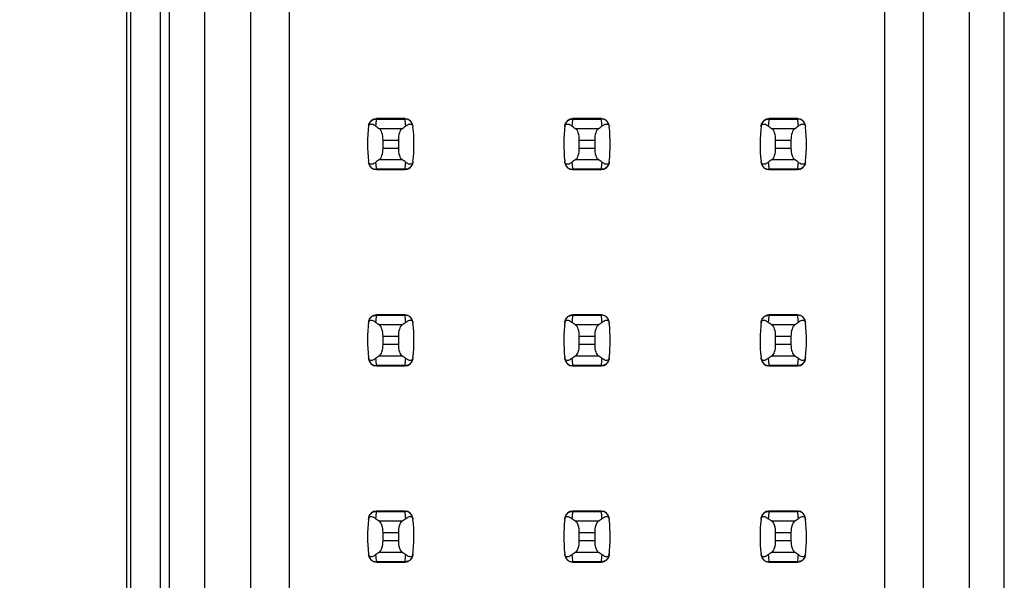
# Model space of a CAD drawing. Header units: inches. Extents: x 0 to 34, y 0 to 22.
# Tile 19 of 43: x 6.392 to 7.395, y 13.445 to 14.017. Entities that reach past the tile are written whole.
import ezdxf

# ---------------------------------------------------------------- set-up
doc = ezdxf.new("R2010")
doc.units = ezdxf.units.IN
doc.header["$LTSCALE"] = 1.87
doc.header["$MEASUREMENT"] = 0
doc.layers.get('0').update_dxf_attribs({"linetype": 'CONTINUOUS'})
doc.layers.add('DIMENSIONS', color=7, linetype='CONTINUOUS')
doc.styles.get("Standard").update_dxf_attribs({"font": 'txt', "width": 0.8})
doc.dimstyles.new('DIMSTYLE_2', dxfattribs={"dimtxt": 0.125, "dimasz": 0.18, "dimexe": 0.125, "dimexo": 0.0625, "dimgap": 0.03125, "dimtad": 0, "dimtih": 1, "dimtoh": 1, "dimlfac": 0.5, "dimzin": 4, "dimdsep": 46, "dimtxsty": 'STANDARD', "dimblk": '_FILLED', "dimblk1": '_FILLED', "dimblk2": '_FILLED', "dimcen": 0.09, "dimadec": 0, "dimazin": 0, "dimtp": 0.001, "dimtm": 0.001, "dimtfac": 1, "dimtofl": 0, "dimtmove": 0, "dimatfit": 3, "dimldrblk": '_FILLED', "dimfxl": 1, "dimtolj": 1, "dimtzin": 4, "dimarcsym": 0})

# ---------------------------------------------------------------- blocks, each defined once
blk = doc.blocks.new('*D11')
at = {"layer": 'DIMENSIONS', "color": 2, "linetype": 'CONTINUOUS'}
blk.add_line((6.4427, 14.4658), (5.6637, 14.4658), dxfattribs=at)
at = {"layer": 'DIMENSIONS', "color": 2, "linetype": 'CONTINUOUS', "insert": (5.6012, 14.5283), "char_height": 0.125, "width": 1.225, "attachment_point": 3, "line_spacing_factor": 0.9}
blk.add_mtext('4.15{\\Ftxt.shx;\\W1.000000;\\H0.125000; }[105.4]', dxfattribs=at)
blk = doc.blocks.new('_FILLED')
at = {"color": 0, "linetype": 'BYBLOCK'}
blk.add_solid([(0, 0), (-1, 0.1736), (-1, -0.1736)], dxfattribs=at)

msp = doc.modelspace()

# ---------------------------------------------------------------- linework, layer by layer
at = {"color": 7, "linetype": 'CONTINUOUS'}
for p, q in [((6.5012, 14.4958), (6.5012, 13.1998)), ((6.5052, 14.4658), (6.5052, 13.1698)), ((6.5352, 14.4658), (6.5352, 7.5118)), ((6.545, 7.5449), (6.545, 14.4347)), ((7.3954, 7.5449), (7.3954, 14.4347)), ((6.5805, 14.3914), (6.5805, 13.0709)), ((6.6277, 13.0709), (6.6277, 14.3441)), ((7.36, 13.0709), (7.36, 14.3126)), ((6.6671, 13.0709), (6.6671, 14.3047)), ((7.3128, 14.2654), (7.3128, 13.0709)), ((7.2734, 14.226), (7.2734, 13.0709)), ((6.7849, 13.9158), (6.7556, 13.9158)), ((6.7556, 13.9158), (6.7556, 13.9154)), ((6.7556, 13.9154), (6.7849, 13.9154)), ((6.7849, 13.9154), (6.7849, 13.9158)), ((6.9849, 13.9158), (6.9556, 13.9158)), ((6.9556, 13.9158), (6.9556, 13.9154)), ((6.9556, 13.9154), (6.9849, 13.9154)), ((6.9849, 13.9154), (6.9849, 13.9158)), ((7.1849, 13.9158), (7.1556, 13.9158)), ((7.1556, 13.9158), (7.1556, 13.9154)), ((7.1556, 13.9154), (7.1849, 13.9154)), ((7.1849, 13.9154), (7.1849, 13.9158)), ((6.7816, 13.9055), (6.7589, 13.9055)), ((6.9816, 13.9055), (6.9589, 13.9055)), ((7.1816, 13.9055), (7.1589, 13.9055)), ((6.7624, 13.8855), (6.7624, 13.894)), ((6.7624, 13.894), (6.7781, 13.894)), ((6.7781, 13.8855), (6.7624, 13.8855)), ((6.7781, 13.894), (6.7781, 13.8855)), ((6.9624, 13.8855), (6.9624, 13.894)), ((6.9624, 13.894), (6.9781, 13.894)), ((6.9781, 13.8855), (6.9624, 13.8855)), ((6.9781, 13.894), (6.9781, 13.8855)), ((7.1624, 13.8855), (7.1624, 13.894)), ((7.1624, 13.894), (7.1781, 13.894)), ((7.1781, 13.8855), (7.1624, 13.8855)), ((7.1781, 13.894), (7.1781, 13.8855)), ((6.7589, 13.8741), (6.7816, 13.8741)), ((6.9589, 13.8741), (6.9816, 13.8741)), ((7.1589, 13.8741), (7.1816, 13.8741)), ((6.7849, 13.8642), (6.7556, 13.8642)), ((6.7556, 13.8642), (6.7556, 13.8638)), ((6.7556, 13.8638), (6.7849, 13.8638)), ((6.7849, 13.8638), (6.7849, 13.8642)), ((6.9849, 13.8642), (6.9556, 13.8642)), ((6.9556, 13.8642), (6.9556, 13.8638)), ((6.9556, 13.8638), (6.9849, 13.8638)), ((6.9849, 13.8638), (6.9849, 13.8642)), ((7.1849, 13.8642), (7.1556, 13.8642)), ((7.1556, 13.8642), (7.1556, 13.8638)), ((7.1556, 13.8638), (7.1849, 13.8638)), ((7.1849, 13.8638), (7.1849, 13.8642)), ((6.7849, 13.7158), (6.7556, 13.7158)), ((6.7556, 13.7158), (6.7556, 13.7154)), ((6.7556, 13.7154), (6.7849, 13.7154)), ((6.7849, 13.7154), (6.7849, 13.7158)), ((6.9849, 13.7158), (6.9556, 13.7158)), ((6.9556, 13.7158), (6.9556, 13.7154)), ((6.9556, 13.7154), (6.9849, 13.7154)), ((6.9849, 13.7154), (6.9849, 13.7158)), ((7.1849, 13.7158), (7.1556, 13.7158)), ((7.1556, 13.7158), (7.1556, 13.7154)), ((7.1556, 13.7154), (7.1849, 13.7154)), ((7.1849, 13.7154), (7.1849, 13.7158)), ((6.7816, 13.7055), (6.7589, 13.7055)), ((6.9816, 13.7055), (6.9589, 13.7055)), ((7.1816, 13.7055), (7.1589, 13.7055)), ((6.7624, 13.6855), (6.7624, 13.694)), ((6.7624, 13.694), (6.7781, 13.694)), ((6.7781, 13.694), (6.7781, 13.6855)), ((6.9624, 13.6855), (6.9624, 13.694)), ((6.9624, 13.694), (6.9781, 13.694)), ((6.9781, 13.694), (6.9781, 13.6855)), ((7.1624, 13.6855), (7.1624, 13.694)), ((7.1624, 13.694), (7.1781, 13.694)), ((7.1781, 13.694), (7.1781, 13.6855)), ((6.7781, 13.6855), (6.7624, 13.6855)), ((6.9781, 13.6855), (6.9624, 13.6855)), ((7.1781, 13.6855), (7.1624, 13.6855)), ((6.7589, 13.6741), (6.7816, 13.6741)), ((6.9589, 13.6741), (6.9816, 13.6741)), ((7.1589, 13.6741), (7.1816, 13.6741)), ((6.7849, 13.6642), (6.7556, 13.6642)), ((6.7556, 13.6642), (6.7556, 13.6638)), ((6.7849, 13.6638), (6.7849, 13.6642)), ((6.9849, 13.6642), (6.9556, 13.6642)), ((6.9556, 13.6642), (6.9556, 13.6638)), ((6.9849, 13.6638), (6.9849, 13.6642)), ((7.1849, 13.6642), (7.1556, 13.6642)), ((7.1556, 13.6642), (7.1556, 13.6638)), ((7.1849, 13.6638), (7.1849, 13.6642)), ((6.7556, 13.6638), (6.7849, 13.6638)), ((6.9556, 13.6638), (6.9849, 13.6638)), ((7.1556, 13.6638), (7.1849, 13.6638)), ((6.7849, 13.5158), (6.7556, 13.5158)), ((6.7556, 13.5158), (6.7556, 13.5154)), ((6.7556, 13.5154), (6.7849, 13.5154)), ((6.7849, 13.5154), (6.7849, 13.5158)), ((6.9849, 13.5158), (6.9556, 13.5158)), ((6.9556, 13.5158), (6.9556, 13.5154)), ((6.9556, 13.5154), (6.9849, 13.5154)), ((6.9849, 13.5154), (6.9849, 13.5158)), ((7.1849, 13.5158), (7.1556, 13.5158)), ((7.1556, 13.5158), (7.1556, 13.5154)), ((7.1556, 13.5154), (7.1849, 13.5154)), ((7.1849, 13.5154), (7.1849, 13.5158)), ((6.7816, 13.5055), (6.7589, 13.5055)), ((6.9816, 13.5055), (6.9589, 13.5055)), ((7.1816, 13.5055), (7.1589, 13.5055)), ((6.7624, 13.4855), (6.7624, 13.494)), ((6.7624, 13.494), (6.7781, 13.494)), ((6.7781, 13.494), (6.7781, 13.4855)), ((6.9624, 13.4855), (6.9624, 13.494)), ((6.9624, 13.494), (6.9781, 13.494)), ((6.9781, 13.494), (6.9781, 13.4855)), ((7.1624, 13.4855), (7.1624, 13.494)), ((7.1624, 13.494), (7.1781, 13.494)), ((7.1781, 13.494), (7.1781, 13.4855)), ((6.7781, 13.4855), (6.7624, 13.4855)), ((6.9781, 13.4855), (6.9624, 13.4855)), ((7.1781, 13.4855), (7.1624, 13.4855)), ((6.7589, 13.4741), (6.7816, 13.4741)), ((6.9589, 13.4741), (6.9816, 13.4741)), ((7.1589, 13.4741), (7.1816, 13.4741)), ((6.7849, 13.4642), (6.7556, 13.4642)), ((6.7556, 13.4642), (6.7556, 13.4638)), ((6.7556, 13.4638), (6.7849, 13.4638)), ((6.7849, 13.4638), (6.7849, 13.4642)), ((6.9849, 13.4642), (6.9556, 13.4642)), ((6.9556, 13.4642), (6.9556, 13.4638)), ((6.9556, 13.4638), (6.9849, 13.4638)), ((6.9849, 13.4638), (6.9849, 13.4642)), ((7.1849, 13.4642), (7.1556, 13.4642)), ((7.1556, 13.4642), (7.1556, 13.4638)), ((7.1556, 13.4638), (7.1849, 13.4638)), ((7.1849, 13.4638), (7.1849, 13.4642))]:
    msp.add_line(p, q, dxfattribs=at)
for centre, radius, start, end in [((6.7556, 13.9079), 0.00787, 90, 173.0471), ((6.9041, 13.8974), 0.1496, 173.0991, 175.7944), ((6.7849, 13.9079), 0.00787, 6.9529, 90), ((6.6364, 13.8974), 0.1496, 4.2056, 6.9009), ((6.9556, 13.9079), 0.00787, 90, 173.0471), ((7.1041, 13.8974), 0.1496, 173.0991, 175.7944), ((6.9849, 13.9079), 0.00787, 6.9529, 90), ((6.8364, 13.8974), 0.1496, 4.2056, 6.9009), ((7.1556, 13.9079), 0.00787, 90, 173.0471), ((7.3041, 13.8974), 0.1496, 173.0991, 175.7944), ((7.1849, 13.9079), 0.00787, 6.9529, 90), ((7.0364, 13.8974), 0.1496, 4.2056, 6.9009), ((6.9041, 13.8898), 0.1575, 173.0989, 186.3712), ((6.6364, 13.8898), 0.1575, 353.6288, 6.3712), ((7.1041, 13.8898), 0.1575, 173.0989, 186.3712), ((6.8364, 13.8898), 0.1575, 353.6288, 6.3712), ((7.3041, 13.8898), 0.1575, 173.0989, 186.3712), ((7.0364, 13.8898), 0.1575, 353.6288, 6.3712), ((6.7556, 13.8717), 0.00787, 186.9529, 270), ((6.9041, 13.8822), 0.1496, 184.2056, 186.9009), ((6.6364, 13.8822), 0.1496, 353.0991, 355.7944), ((6.7849, 13.8717), 0.00787, 270, 353.0471), ((6.9556, 13.8717), 0.00787, 186.9529, 270), ((7.1041, 13.8822), 0.1496, 184.2056, 186.9009), ((6.8364, 13.8822), 0.1496, 353.0991, 355.7944), ((6.9849, 13.8717), 0.00787, 270, 353.0471), ((7.1556, 13.8717), 0.00787, 186.9529, 270), ((7.3041, 13.8822), 0.1496, 184.2056, 186.9009), ((7.0364, 13.8822), 0.1496, 353.0991, 355.7944), ((7.1849, 13.8717), 0.00787, 270, 353.0471), ((6.7556, 13.7079), 0.00787, 90, 173.0471), ((6.9041, 13.6974), 0.1496, 173.0991, 175.7944), ((6.7849, 13.7079), 0.00787, 6.9529, 90), ((6.6364, 13.6974), 0.1496, 4.2056, 6.9009), ((6.9556, 13.7079), 0.00787, 90, 173.0471), ((7.1041, 13.6974), 0.1496, 173.0991, 175.7944), ((6.9849, 13.7079), 0.00787, 6.9529, 90), ((6.8364, 13.6974), 0.1496, 4.2056, 6.9009), ((7.1556, 13.7079), 0.00787, 90, 173.0471), ((7.3041, 13.6974), 0.1496, 173.0991, 175.7944), ((7.1849, 13.7079), 0.00787, 6.9529, 90), ((7.0364, 13.6974), 0.1496, 4.2056, 6.9009), ((6.9041, 13.6898), 0.1575, 173.0989, 186.3712), ((6.6364, 13.6898), 0.1575, 353.6288, 6.3712), ((7.1041, 13.6898), 0.1575, 173.0989, 186.3712), ((6.8364, 13.6898), 0.1575, 353.6288, 6.3712), ((7.3041, 13.6898), 0.1575, 173.0989, 186.3712), ((7.0364, 13.6898), 0.1575, 353.6288, 6.3712), ((6.7556, 13.6717), 0.00787, 186.9529, 270), ((6.9041, 13.6822), 0.1496, 184.2056, 186.9009), ((6.6364, 13.6822), 0.1496, 353.0991, 355.7944), ((6.7849, 13.6717), 0.00787, 270, 353.0471), ((6.9556, 13.6717), 0.00787, 186.9529, 270), ((7.1041, 13.6822), 0.1496, 184.2056, 186.9009), ((6.8364, 13.6822), 0.1496, 353.0991, 355.7944), ((6.9849, 13.6717), 0.00787, 270, 353.0471), ((7.1556, 13.6717), 0.00787, 186.9529, 270), ((7.3041, 13.6822), 0.1496, 184.2056, 186.9009), ((7.0364, 13.6822), 0.1496, 353.0991, 355.7944), ((7.1849, 13.6717), 0.00787, 270, 353.0471), ((6.7556, 13.5079), 0.00787, 90, 173.0471), ((6.9041, 13.4974), 0.1496, 173.0991, 175.7944), ((6.7849, 13.5079), 0.00787, 6.9529, 90), ((6.6364, 13.4974), 0.1496, 4.2056, 6.9009), ((6.9556, 13.5079), 0.00787, 90, 173.0471), ((7.1041, 13.4974), 0.1496, 173.0991, 175.7944), ((6.9849, 13.5079), 0.00787, 6.9529, 90), ((6.8364, 13.4974), 0.1496, 4.2056, 6.9009), ((7.1556, 13.5079), 0.00787, 90, 173.0471), ((7.3041, 13.4974), 0.1496, 173.0991, 175.7944), ((7.1849, 13.5079), 0.00787, 6.9529, 90), ((7.0364, 13.4974), 0.1496, 4.2056, 6.9009), ((6.9041, 13.4898), 0.1575, 173.6288, 186.3712), ((6.6364, 13.4898), 0.1575, 353.0989, 6.3712), ((7.1041, 13.4898), 0.1575, 173.6288, 186.3712), ((6.8364, 13.4898), 0.1575, 353.0989, 6.3712), ((7.3041, 13.4898), 0.1575, 173.6288, 186.3712), ((7.0364, 13.4898), 0.1575, 353.0989, 6.3712), ((6.7556, 13.4717), 0.00787, 186.9529, 270), ((6.9041, 13.4822), 0.1496, 184.2056, 186.9009), ((6.6364, 13.4822), 0.1496, 353.0991, 355.7944), ((6.7849, 13.4717), 0.00787, 270, 353.0471), ((6.9556, 13.4717), 0.00787, 186.9529, 270), ((7.1041, 13.4822), 0.1496, 184.2056, 186.9009), ((6.8364, 13.4822), 0.1496, 353.0991, 355.7944), ((6.9849, 13.4717), 0.00787, 270, 353.0471), ((7.1556, 13.4717), 0.00787, 186.9529, 270), ((7.3041, 13.4822), 0.1496, 184.2056, 186.9009), ((7.0364, 13.4822), 0.1496, 353.0991, 355.7944), ((7.1849, 13.4717), 0.00787, 270, 353.0471)]:
    msp.add_arc(centre, radius, start, end, dxfattribs=at)
for centre, start_param, end_param in [((7.1264, 13.9433), -2.804032, -2.774684), ((6.4141, 13.9433), -0.366909, -0.33756), ((7.3264, 13.9433), -2.804032, -2.774684), ((6.6141, 13.9433), -0.366909, -0.33756), ((7.5264, 13.9433), -2.804032, -2.774684), ((6.8141, 13.9433), -0.366909, -0.33756), ((7.1264, 13.8363), 2.774684, 2.804032), ((6.4141, 13.8363), 0.33756, 0.366909), ((7.3264, 13.8363), 2.774684, 2.804032), ((6.6141, 13.8363), 0.33756, 0.366909), ((7.5264, 13.8363), 2.774684, 2.804032), ((6.8141, 13.8363), 0.33756, 0.366909), ((7.1264, 13.7433), -2.804032, -2.774684), ((6.4141, 13.7433), -0.366909, -0.33756), ((7.3264, 13.7433), -2.804032, -2.774684), ((6.6141, 13.7433), -0.366909, -0.33756), ((7.5264, 13.7433), -2.804032, -2.774684), ((6.8141, 13.7433), -0.366909, -0.33756), ((7.1264, 13.6363), 2.774684, 2.804032), ((6.4141, 13.6363), 0.33756, 0.366909), ((7.3264, 13.6363), 2.774684, 2.804032), ((6.6141, 13.6363), 0.33756, 0.366909), ((7.5264, 13.6363), 2.774684, 2.804032), ((6.8141, 13.6363), 0.33756, 0.366909), ((7.1264, 13.5433), -2.804032, -2.774684), ((6.4141, 13.5433), -0.366909, -0.33756), ((7.3264, 13.5433), -2.804032, -2.774684), ((6.6141, 13.5433), -0.366909, -0.33756), ((7.5264, 13.5433), -2.804032, -2.774684), ((6.8141, 13.5433), -0.366909, -0.33756), ((7.1264, 13.4363), 2.774684, 2.804032), ((6.4141, 13.4363), 0.33756, 0.366909), ((7.3264, 13.4363), 2.774684, 2.804032), ((6.6141, 13.4363), 0.33756, 0.366909), ((7.5264, 13.4363), 2.774684, 2.804032), ((6.8141, 13.4363), 0.33756, 0.366909)]:
    msp.add_ellipse(centre, major_axis=(0.3937, 0), ratio=0.267949, start_param=start_param, end_param=end_param, dxfattribs=at)
for points, knots in [([(6.7478, 13.9087), (6.748, 13.9105), (6.7499, 13.9141), (6.7537, 13.9154), (6.7556, 13.9154)], [0, 0, 0, 0, 0.49418, 1, 1, 1, 1]), ([(6.7927, 13.9087), (6.7925, 13.9105), (6.7906, 13.9141), (6.7868, 13.9154), (6.7849, 13.9154)], [0, 0, 0, 0, 0.49418, 1, 1, 1, 1]), ([(6.9478, 13.9087), (6.948, 13.9105), (6.9499, 13.9141), (6.9537, 13.9154), (6.9556, 13.9154)], [0, 0, 0, 0, 0.49418, 1, 1, 1, 1]), ([(6.9927, 13.9087), (6.9925, 13.9105), (6.9906, 13.9141), (6.9868, 13.9154), (6.9849, 13.9154)], [0, 0, 0, 0, 0.49418, 1, 1, 1, 1]), ([(7.1478, 13.9087), (7.148, 13.9105), (7.1499, 13.9141), (7.1537, 13.9154), (7.1556, 13.9154)], [0, 0, 0, 0, 0.49418, 1, 1, 1, 1]), ([(7.1927, 13.9087), (7.1925, 13.9105), (7.1906, 13.9141), (7.1868, 13.9154), (7.1849, 13.9154)], [0, 0, 0, 0, 0.49418, 1, 1, 1, 1]), ([(6.7476, 13.9073), (6.7477, 13.908), (6.7479, 13.9091), (6.7493, 13.9103), (6.7511, 13.9104), (6.753, 13.9096), (6.7543, 13.9088), (6.7549, 13.9084)], [0, 0, 0, 0, 0.221573, 0.342081, 0.537638, 0.75178, 1, 1, 1, 1]), ([(6.7624, 13.894), (6.7624, 13.8965), (6.762, 13.9), (6.7604, 13.9037), (6.7594, 13.9051), (6.7589, 13.9055)], [0, 0, 0, 0, 0.604658, 0.834309, 1, 1, 1, 1]), ([(6.7816, 13.9055), (6.781, 13.9051), (6.78, 13.9037), (6.7785, 13.9), (6.7781, 13.8965), (6.7781, 13.894)], [0, 0, 0, 0, 0.165672, 0.395352, 1, 1, 1, 1]), ([(6.7856, 13.9084), (6.7862, 13.9088), (6.7875, 13.9096), (6.7894, 13.9104), (6.7912, 13.9103), (6.7926, 13.9091), (6.7928, 13.908), (6.7929, 13.9073)], [0, 0, 0, 0, 0.248219, 0.462352, 0.657907, 0.778419, 1, 1, 1, 1]), ([(6.9476, 13.9073), (6.9477, 13.908), (6.9479, 13.9091), (6.9493, 13.9103), (6.9511, 13.9104), (6.953, 13.9096), (6.9543, 13.9088), (6.9549, 13.9084)], [0, 0, 0, 0, 0.221573, 0.342081, 0.537638, 0.75178, 1, 1, 1, 1]), ([(6.9624, 13.894), (6.9624, 13.8965), (6.962, 13.9), (6.9604, 13.9037), (6.9594, 13.9051), (6.9589, 13.9055)], [0, 0, 0, 0, 0.604658, 0.834309, 1, 1, 1, 1]), ([(6.9816, 13.9055), (6.981, 13.9051), (6.98, 13.9037), (6.9785, 13.9), (6.9781, 13.8965), (6.9781, 13.894)], [0, 0, 0, 0, 0.165672, 0.395352, 1, 1, 1, 1]), ([(6.9856, 13.9084), (6.9862, 13.9088), (6.9875, 13.9096), (6.9894, 13.9104), (6.9912, 13.9103), (6.9926, 13.9091), (6.9928, 13.908), (6.9929, 13.9073)], [0, 0, 0, 0, 0.248219, 0.462352, 0.657907, 0.778419, 1, 1, 1, 1]), ([(7.1476, 13.9073), (7.1477, 13.908), (7.1479, 13.9091), (7.1493, 13.9103), (7.1511, 13.9104), (7.153, 13.9096), (7.1543, 13.9088), (7.1549, 13.9084)], [0, 0, 0, 0, 0.221573, 0.342081, 0.537638, 0.75178, 1, 1, 1, 1]), ([(7.1624, 13.894), (7.1624, 13.8965), (7.162, 13.9), (7.1604, 13.9037), (7.1594, 13.9051), (7.1589, 13.9055)], [0, 0, 0, 0, 0.604658, 0.834309, 1, 1, 1, 1]), ([(7.1816, 13.9055), (7.181, 13.9051), (7.18, 13.9037), (7.1785, 13.9), (7.1781, 13.8965), (7.1781, 13.894)], [0, 0, 0, 0, 0.165672, 0.395352, 1, 1, 1, 1]), ([(7.1856, 13.9084), (7.1862, 13.9088), (7.1875, 13.9096), (7.1894, 13.9104), (7.1912, 13.9103), (7.1926, 13.9091), (7.1928, 13.908), (7.1929, 13.9073)], [0, 0, 0, 0, 0.248219, 0.462352, 0.657907, 0.778419, 1, 1, 1, 1]), ([(6.7589, 13.8741), (6.7594, 13.8745), (6.7604, 13.8758), (6.762, 13.8796), (6.7624, 13.8831), (6.7624, 13.8855)], [0, 0, 0, 0, 0.165672, 0.395352, 1, 1, 1, 1]), ([(6.7781, 13.8855), (6.7781, 13.8831), (6.7785, 13.8796), (6.78, 13.8758), (6.781, 13.8745), (6.7816, 13.8741)], [0, 0, 0, 0, 0.604658, 0.834309, 1, 1, 1, 1]), ([(6.9589, 13.8741), (6.9594, 13.8745), (6.9604, 13.8758), (6.962, 13.8796), (6.9624, 13.8831), (6.9624, 13.8855)], [0, 0, 0, 0, 0.165672, 0.395352, 1, 1, 1, 1]), ([(6.9781, 13.8855), (6.9781, 13.8831), (6.9785, 13.8796), (6.98, 13.8758), (6.981, 13.8745), (6.9816, 13.8741)], [0, 0, 0, 0, 0.604658, 0.834309, 1, 1, 1, 1]), ([(7.1589, 13.8741), (7.1594, 13.8745), (7.1604, 13.8758), (7.162, 13.8796), (7.1624, 13.8831), (7.1624, 13.8855)], [0, 0, 0, 0, 0.165672, 0.395352, 1, 1, 1, 1]), ([(7.1781, 13.8855), (7.1781, 13.8831), (7.1785, 13.8796), (7.18, 13.8758), (7.181, 13.8745), (7.1816, 13.8741)], [0, 0, 0, 0, 0.604658, 0.834309, 1, 1, 1, 1]), ([(6.7549, 13.8712), (6.7543, 13.8707), (6.753, 13.8699), (6.7511, 13.8692), (6.7493, 13.8693), (6.7479, 13.8705), (6.7477, 13.8716), (6.7476, 13.8723)], [0, 0, 0, 0, 0.248219, 0.462352, 0.657906, 0.77842, 1, 1, 1, 1]), ([(6.7478, 13.8709), (6.748, 13.8691), (6.7499, 13.8655), (6.7537, 13.8642), (6.7556, 13.8642)], [0, 0, 0, 0, 0.49418, 1, 1, 1, 1]), ([(6.7927, 13.8709), (6.7925, 13.8691), (6.7906, 13.8655), (6.7868, 13.8642), (6.7849, 13.8642)], [0, 0, 0, 0, 0.49418, 1, 1, 1, 1]), ([(6.7929, 13.8723), (6.7928, 13.8716), (6.7926, 13.8705), (6.7912, 13.8693), (6.7894, 13.8692), (6.7875, 13.8699), (6.7862, 13.8707), (6.7856, 13.8712)], [0, 0, 0, 0, 0.221528, 0.34208, 0.53764, 0.751766, 1, 1, 1, 1]), ([(6.9549, 13.8712), (6.9543, 13.8707), (6.953, 13.8699), (6.9511, 13.8692), (6.9493, 13.8693), (6.9479, 13.8705), (6.9477, 13.8716), (6.9476, 13.8723)], [0, 0, 0, 0, 0.248219, 0.462352, 0.657906, 0.77842, 1, 1, 1, 1]), ([(6.9478, 13.8709), (6.948, 13.8691), (6.9499, 13.8655), (6.9537, 13.8642), (6.9556, 13.8642)], [0, 0, 0, 0, 0.49418, 1, 1, 1, 1]), ([(6.9927, 13.8709), (6.9925, 13.8691), (6.9906, 13.8655), (6.9868, 13.8642), (6.9849, 13.8642)], [0, 0, 0, 0, 0.49418, 1, 1, 1, 1]), ([(6.9929, 13.8723), (6.9928, 13.8716), (6.9926, 13.8705), (6.9912, 13.8693), (6.9894, 13.8692), (6.9875, 13.8699), (6.9862, 13.8707), (6.9856, 13.8712)], [0, 0, 0, 0, 0.221528, 0.34208, 0.53764, 0.751766, 1, 1, 1, 1]), ([(7.1549, 13.8712), (7.1543, 13.8707), (7.153, 13.8699), (7.1511, 13.8692), (7.1493, 13.8693), (7.1479, 13.8705), (7.1477, 13.8716), (7.1476, 13.8723)], [0, 0, 0, 0, 0.248219, 0.462352, 0.657906, 0.77842, 1, 1, 1, 1]), ([(7.1478, 13.8709), (7.148, 13.8691), (7.1499, 13.8655), (7.1537, 13.8642), (7.1556, 13.8642)], [0, 0, 0, 0, 0.49418, 1, 1, 1, 1]), ([(7.1927, 13.8709), (7.1925, 13.8691), (7.1906, 13.8655), (7.1868, 13.8642), (7.1849, 13.8642)], [0, 0, 0, 0, 0.49418, 1, 1, 1, 1]), ([(7.1929, 13.8723), (7.1928, 13.8716), (7.1926, 13.8705), (7.1912, 13.8693), (7.1894, 13.8692), (7.1875, 13.8699), (7.1862, 13.8707), (7.1856, 13.8712)], [0, 0, 0, 0, 0.221528, 0.34208, 0.53764, 0.751766, 1, 1, 1, 1]), ([(6.7478, 13.7087), (6.748, 13.7105), (6.7499, 13.7141), (6.7537, 13.7154), (6.7556, 13.7154)], [0, 0, 0, 0, 0.49418, 1, 1, 1, 1]), ([(6.7927, 13.7087), (6.7925, 13.7105), (6.7906, 13.7141), (6.7868, 13.7154), (6.7849, 13.7154)], [0, 0, 0, 0, 0.49418, 1, 1, 1, 1]), ([(6.9478, 13.7087), (6.948, 13.7105), (6.9499, 13.7141), (6.9537, 13.7154), (6.9556, 13.7154)], [0, 0, 0, 0, 0.49418, 1, 1, 1, 1]), ([(6.9927, 13.7087), (6.9925, 13.7105), (6.9906, 13.7141), (6.9868, 13.7154), (6.9849, 13.7154)], [0, 0, 0, 0, 0.49418, 1, 1, 1, 1]), ([(7.1478, 13.7087), (7.148, 13.7105), (7.1499, 13.7141), (7.1537, 13.7154), (7.1556, 13.7154)], [0, 0, 0, 0, 0.49418, 1, 1, 1, 1]), ([(7.1927, 13.7087), (7.1925, 13.7105), (7.1906, 13.7141), (7.1868, 13.7154), (7.1849, 13.7154)], [0, 0, 0, 0, 0.49418, 1, 1, 1, 1]), ([(6.7476, 13.7073), (6.7477, 13.708), (6.7479, 13.7091), (6.7493, 13.7103), (6.7511, 13.7104), (6.753, 13.7096), (6.7543, 13.7088), (6.7549, 13.7084)], [0, 0, 0, 0, 0.221573, 0.342081, 0.537638, 0.75178, 1, 1, 1, 1]), ([(6.7624, 13.694), (6.7624, 13.6965), (6.762, 13.7), (6.7604, 13.7037), (6.7594, 13.7051), (6.7589, 13.7055)], [0, 0, 0, 0, 0.604658, 0.834309, 1, 1, 1, 1]), ([(6.7816, 13.7055), (6.781, 13.7051), (6.78, 13.7037), (6.7785, 13.7), (6.7781, 13.6965), (6.7781, 13.694)], [0, 0, 0, 0, 0.165672, 0.395352, 1, 1, 1, 1]), ([(6.7856, 13.7084), (6.7862, 13.7088), (6.7875, 13.7096), (6.7894, 13.7104), (6.7912, 13.7103), (6.7926, 13.7091), (6.7928, 13.708), (6.7929, 13.7073)], [0, 0, 0, 0, 0.248219, 0.462352, 0.657907, 0.778419, 1, 1, 1, 1]), ([(6.9476, 13.7073), (6.9477, 13.708), (6.9479, 13.7091), (6.9493, 13.7103), (6.9511, 13.7104), (6.953, 13.7096), (6.9543, 13.7088), (6.9549, 13.7084)], [0, 0, 0, 0, 0.221573, 0.342081, 0.537638, 0.75178, 1, 1, 1, 1]), ([(6.9624, 13.694), (6.9624, 13.6965), (6.962, 13.7), (6.9604, 13.7037), (6.9594, 13.7051), (6.9589, 13.7055)], [0, 0, 0, 0, 0.604658, 0.834309, 1, 1, 1, 1]), ([(6.9816, 13.7055), (6.981, 13.7051), (6.98, 13.7037), (6.9785, 13.7), (6.9781, 13.6965), (6.9781, 13.694)], [0, 0, 0, 0, 0.165672, 0.395352, 1, 1, 1, 1]), ([(6.9856, 13.7084), (6.9862, 13.7088), (6.9875, 13.7096), (6.9894, 13.7104), (6.9912, 13.7103), (6.9926, 13.7091), (6.9928, 13.708), (6.9929, 13.7073)], [0, 0, 0, 0, 0.248219, 0.462352, 0.657907, 0.778419, 1, 1, 1, 1]), ([(7.1476, 13.7073), (7.1477, 13.708), (7.1479, 13.7091), (7.1493, 13.7103), (7.1511, 13.7104), (7.153, 13.7096), (7.1543, 13.7088), (7.1549, 13.7084)], [0, 0, 0, 0, 0.221573, 0.342081, 0.537638, 0.75178, 1, 1, 1, 1]), ([(7.1624, 13.694), (7.1624, 13.6965), (7.162, 13.7), (7.1604, 13.7037), (7.1594, 13.7051), (7.1589, 13.7055)], [0, 0, 0, 0, 0.604658, 0.834309, 1, 1, 1, 1]), ([(7.1816, 13.7055), (7.181, 13.7051), (7.18, 13.7037), (7.1785, 13.7), (7.1781, 13.6965), (7.1781, 13.694)], [0, 0, 0, 0, 0.165672, 0.395352, 1, 1, 1, 1]), ([(7.1856, 13.7084), (7.1862, 13.7088), (7.1875, 13.7096), (7.1894, 13.7104), (7.1912, 13.7103), (7.1926, 13.7091), (7.1928, 13.708), (7.1929, 13.7073)], [0, 0, 0, 0, 0.248219, 0.462352, 0.657907, 0.778419, 1, 1, 1, 1]), ([(6.7589, 13.6741), (6.7594, 13.6745), (6.7604, 13.6758), (6.762, 13.6796), (6.7624, 13.6831), (6.7624, 13.6855)], [0, 0, 0, 0, 0.165672, 0.395352, 1, 1, 1, 1]), ([(6.7781, 13.6855), (6.7781, 13.6831), (6.7785, 13.6796), (6.78, 13.6758), (6.781, 13.6745), (6.7816, 13.6741)], [0, 0, 0, 0, 0.604658, 0.834309, 1, 1, 1, 1]), ([(6.9589, 13.6741), (6.9594, 13.6745), (6.9604, 13.6758), (6.962, 13.6796), (6.9624, 13.6831), (6.9624, 13.6855)], [0, 0, 0, 0, 0.165672, 0.395352, 1, 1, 1, 1]), ([(6.9781, 13.6855), (6.9781, 13.6831), (6.9785, 13.6796), (6.98, 13.6758), (6.981, 13.6745), (6.9816, 13.6741)], [0, 0, 0, 0, 0.604658, 0.834309, 1, 1, 1, 1]), ([(7.1589, 13.6741), (7.1594, 13.6745), (7.1604, 13.6758), (7.162, 13.6796), (7.1624, 13.6831), (7.1624, 13.6855)], [0, 0, 0, 0, 0.165672, 0.395352, 1, 1, 1, 1]), ([(7.1781, 13.6855), (7.1781, 13.6831), (7.1785, 13.6796), (7.18, 13.6758), (7.181, 13.6745), (7.1816, 13.6741)], [0, 0, 0, 0, 0.604658, 0.834309, 1, 1, 1, 1]), ([(6.7549, 13.6712), (6.7543, 13.6707), (6.753, 13.6699), (6.7511, 13.6692), (6.7493, 13.6693), (6.7479, 13.6705), (6.7477, 13.6716), (6.7476, 13.6723)], [0, 0, 0, 0, 0.248219, 0.462352, 0.657906, 0.77842, 1, 1, 1, 1]), ([(6.7478, 13.6709), (6.748, 13.6691), (6.7499, 13.6655), (6.7537, 13.6642), (6.7556, 13.6642)], [0, 0, 0, 0, 0.49418, 1, 1, 1, 1]), ([(6.7927, 13.6709), (6.7925, 13.6691), (6.7906, 13.6655), (6.7868, 13.6642), (6.7849, 13.6642)], [0, 0, 0, 0, 0.49418, 1, 1, 1, 1]), ([(6.7929, 13.6723), (6.7928, 13.6716), (6.7926, 13.6705), (6.7912, 13.6693), (6.7894, 13.6692), (6.7875, 13.6699), (6.7862, 13.6707), (6.7856, 13.6712)], [0, 0, 0, 0, 0.221528, 0.34208, 0.53764, 0.751766, 1, 1, 1, 1]), ([(6.9549, 13.6712), (6.9543, 13.6707), (6.953, 13.6699), (6.9511, 13.6692), (6.9493, 13.6693), (6.9479, 13.6705), (6.9477, 13.6716), (6.9476, 13.6723)], [0, 0, 0, 0, 0.248219, 0.462352, 0.657906, 0.77842, 1, 1, 1, 1]), ([(6.9478, 13.6709), (6.948, 13.6691), (6.9499, 13.6655), (6.9537, 13.6642), (6.9556, 13.6642)], [0, 0, 0, 0, 0.49418, 1, 1, 1, 1]), ([(6.9927, 13.6709), (6.9925, 13.6691), (6.9906, 13.6655), (6.9868, 13.6642), (6.9849, 13.6642)], [0, 0, 0, 0, 0.49418, 1, 1, 1, 1]), ([(6.9929, 13.6723), (6.9928, 13.6716), (6.9926, 13.6705), (6.9912, 13.6693), (6.9894, 13.6692), (6.9875, 13.6699), (6.9862, 13.6707), (6.9856, 13.6712)], [0, 0, 0, 0, 0.221528, 0.34208, 0.53764, 0.751766, 1, 1, 1, 1]), ([(7.1549, 13.6712), (7.1543, 13.6707), (7.153, 13.6699), (7.1511, 13.6692), (7.1493, 13.6693), (7.1479, 13.6705), (7.1477, 13.6716), (7.1476, 13.6723)], [0, 0, 0, 0, 0.248219, 0.462352, 0.657906, 0.77842, 1, 1, 1, 1]), ([(7.1478, 13.6709), (7.148, 13.6691), (7.1499, 13.6655), (7.1537, 13.6642), (7.1556, 13.6642)], [0, 0, 0, 0, 0.49418, 1, 1, 1, 1]), ([(7.1927, 13.6709), (7.1925, 13.6691), (7.1906, 13.6655), (7.1868, 13.6642), (7.1849, 13.6642)], [0, 0, 0, 0, 0.49418, 1, 1, 1, 1]), ([(7.1929, 13.6723), (7.1928, 13.6716), (7.1926, 13.6705), (7.1912, 13.6693), (7.1894, 13.6692), (7.1875, 13.6699), (7.1862, 13.6707), (7.1856, 13.6712)], [0, 0, 0, 0, 0.221528, 0.34208, 0.53764, 0.751766, 1, 1, 1, 1]), ([(6.7478, 13.5087), (6.748, 13.5105), (6.7499, 13.5141), (6.7537, 13.5154), (6.7556, 13.5154)], [0, 0, 0, 0, 0.49418, 1, 1, 1, 1]), ([(6.7927, 13.5087), (6.7925, 13.5105), (6.7906, 13.5141), (6.7868, 13.5154), (6.7849, 13.5154)], [0, 0, 0, 0, 0.49418, 1, 1, 1, 1]), ([(6.9478, 13.5087), (6.948, 13.5105), (6.9499, 13.5141), (6.9537, 13.5154), (6.9556, 13.5154)], [0, 0, 0, 0, 0.49418, 1, 1, 1, 1]), ([(6.9927, 13.5087), (6.9925, 13.5105), (6.9906, 13.5141), (6.9868, 13.5154), (6.9849, 13.5154)], [0, 0, 0, 0, 0.49418, 1, 1, 1, 1]), ([(7.1478, 13.5087), (7.148, 13.5105), (7.1499, 13.5141), (7.1537, 13.5154), (7.1556, 13.5154)], [0, 0, 0, 0, 0.49418, 1, 1, 1, 1]), ([(7.1927, 13.5087), (7.1925, 13.5105), (7.1906, 13.5141), (7.1868, 13.5154), (7.1849, 13.5154)], [0, 0, 0, 0, 0.49418, 1, 1, 1, 1]), ([(6.7476, 13.5073), (6.7477, 13.508), (6.7479, 13.5091), (6.7493, 13.5103), (6.7511, 13.5104), (6.753, 13.5096), (6.7543, 13.5088), (6.7549, 13.5084)], [0, 0, 0, 0, 0.221573, 0.342081, 0.537638, 0.75178, 1, 1, 1, 1]), ([(6.7624, 13.494), (6.7624, 13.4965), (6.762, 13.5), (6.7604, 13.5037), (6.7594, 13.5051), (6.7589, 13.5055)], [0, 0, 0, 0, 0.604658, 0.834309, 1, 1, 1, 1]), ([(6.7816, 13.5055), (6.781, 13.5051), (6.78, 13.5037), (6.7785, 13.5), (6.7781, 13.4965), (6.7781, 13.494)], [0, 0, 0, 0, 0.165672, 0.395352, 1, 1, 1, 1]), ([(6.7856, 13.5084), (6.7862, 13.5088), (6.7875, 13.5096), (6.7894, 13.5104), (6.7912, 13.5103), (6.7926, 13.5091), (6.7928, 13.508), (6.7929, 13.5073)], [0, 0, 0, 0, 0.248219, 0.462352, 0.657907, 0.778419, 1, 1, 1, 1]), ([(6.9476, 13.5073), (6.9477, 13.508), (6.9479, 13.5091), (6.9493, 13.5103), (6.9511, 13.5104), (6.953, 13.5096), (6.9543, 13.5088), (6.9549, 13.5084)], [0, 0, 0, 0, 0.221573, 0.342081, 0.537638, 0.75178, 1, 1, 1, 1]), ([(6.9624, 13.494), (6.9624, 13.4965), (6.962, 13.5), (6.9604, 13.5037), (6.9594, 13.5051), (6.9589, 13.5055)], [0, 0, 0, 0, 0.604658, 0.834309, 1, 1, 1, 1]), ([(6.9816, 13.5055), (6.981, 13.5051), (6.98, 13.5037), (6.9785, 13.5), (6.9781, 13.4965), (6.9781, 13.494)], [0, 0, 0, 0, 0.165672, 0.395352, 1, 1, 1, 1]), ([(6.9856, 13.5084), (6.9862, 13.5088), (6.9875, 13.5096), (6.9894, 13.5104), (6.9912, 13.5103), (6.9926, 13.5091), (6.9928, 13.508), (6.9929, 13.5073)], [0, 0, 0, 0, 0.248219, 0.462352, 0.657907, 0.778419, 1, 1, 1, 1]), ([(7.1476, 13.5073), (7.1477, 13.508), (7.1479, 13.5091), (7.1493, 13.5103), (7.1511, 13.5104), (7.153, 13.5096), (7.1543, 13.5088), (7.1549, 13.5084)], [0, 0, 0, 0, 0.221573, 0.342081, 0.537638, 0.75178, 1, 1, 1, 1]), ([(7.1624, 13.494), (7.1624, 13.4965), (7.162, 13.5), (7.1604, 13.5037), (7.1594, 13.5051), (7.1589, 13.5055)], [0, 0, 0, 0, 0.604658, 0.834309, 1, 1, 1, 1]), ([(7.1816, 13.5055), (7.181, 13.5051), (7.18, 13.5037), (7.1785, 13.5), (7.1781, 13.4965), (7.1781, 13.494)], [0, 0, 0, 0, 0.165672, 0.395352, 1, 1, 1, 1]), ([(7.1856, 13.5084), (7.1862, 13.5088), (7.1875, 13.5096), (7.1894, 13.5104), (7.1912, 13.5103), (7.1926, 13.5091), (7.1928, 13.508), (7.1929, 13.5073)], [0, 0, 0, 0, 0.248219, 0.462352, 0.657907, 0.778419, 1, 1, 1, 1]), ([(6.7589, 13.4741), (6.7594, 13.4745), (6.7604, 13.4758), (6.762, 13.4796), (6.7624, 13.4831), (6.7624, 13.4855)], [0, 0, 0, 0, 0.165672, 0.395352, 1, 1, 1, 1]), ([(6.7781, 13.4855), (6.7781, 13.4831), (6.7785, 13.4796), (6.78, 13.4758), (6.781, 13.4745), (6.7816, 13.4741)], [0, 0, 0, 0, 0.604658, 0.834309, 1, 1, 1, 1]), ([(6.9589, 13.4741), (6.9594, 13.4745), (6.9604, 13.4758), (6.962, 13.4796), (6.9624, 13.4831), (6.9624, 13.4855)], [0, 0, 0, 0, 0.165672, 0.395352, 1, 1, 1, 1]), ([(6.9781, 13.4855), (6.9781, 13.4831), (6.9785, 13.4796), (6.98, 13.4758), (6.981, 13.4745), (6.9816, 13.4741)], [0, 0, 0, 0, 0.604658, 0.834309, 1, 1, 1, 1]), ([(7.1589, 13.4741), (7.1594, 13.4745), (7.1604, 13.4758), (7.162, 13.4796), (7.1624, 13.4831), (7.1624, 13.4855)], [0, 0, 0, 0, 0.165672, 0.395352, 1, 1, 1, 1]), ([(7.1781, 13.4855), (7.1781, 13.4831), (7.1785, 13.4796), (7.18, 13.4758), (7.181, 13.4745), (7.1816, 13.4741)], [0, 0, 0, 0, 0.604658, 0.834309, 1, 1, 1, 1]), ([(6.7549, 13.4712), (6.7543, 13.4707), (6.753, 13.4699), (6.7511, 13.4692), (6.7493, 13.4693), (6.7479, 13.4705), (6.7477, 13.4716), (6.7476, 13.4723)], [0, 0, 0, 0, 0.248219, 0.462352, 0.657906, 0.77842, 1, 1, 1, 1]), ([(6.7478, 13.4709), (6.748, 13.4691), (6.7499, 13.4655), (6.7537, 13.4642), (6.7556, 13.4642)], [0, 0, 0, 0, 0.49418, 1, 1, 1, 1]), ([(6.7927, 13.4709), (6.7925, 13.4691), (6.7906, 13.4655), (6.7868, 13.4642), (6.7849, 13.4642)], [0, 0, 0, 0, 0.49418, 1, 1, 1, 1]), ([(6.7929, 13.4723), (6.7928, 13.4716), (6.7926, 13.4705), (6.7912, 13.4693), (6.7894, 13.4692), (6.7875, 13.4699), (6.7862, 13.4707), (6.7856, 13.4712)], [0, 0, 0, 0, 0.221528, 0.34208, 0.53764, 0.751766, 1, 1, 1, 1]), ([(6.9549, 13.4712), (6.9543, 13.4707), (6.953, 13.4699), (6.9511, 13.4692), (6.9493, 13.4693), (6.9479, 13.4705), (6.9477, 13.4716), (6.9476, 13.4723)], [0, 0, 0, 0, 0.248219, 0.462352, 0.657906, 0.77842, 1, 1, 1, 1]), ([(6.9478, 13.4709), (6.948, 13.4691), (6.9499, 13.4655), (6.9537, 13.4642), (6.9556, 13.4642)], [0, 0, 0, 0, 0.49418, 1, 1, 1, 1]), ([(6.9927, 13.4709), (6.9925, 13.4691), (6.9906, 13.4655), (6.9868, 13.4642), (6.9849, 13.4642)], [0, 0, 0, 0, 0.49418, 1, 1, 1, 1]), ([(6.9929, 13.4723), (6.9928, 13.4716), (6.9926, 13.4705), (6.9912, 13.4693), (6.9894, 13.4692), (6.9875, 13.4699), (6.9862, 13.4707), (6.9856, 13.4712)], [0, 0, 0, 0, 0.221528, 0.34208, 0.53764, 0.751766, 1, 1, 1, 1]), ([(7.1549, 13.4712), (7.1543, 13.4707), (7.153, 13.4699), (7.1511, 13.4692), (7.1493, 13.4693), (7.1479, 13.4705), (7.1477, 13.4716), (7.1476, 13.4723)], [0, 0, 0, 0, 0.248219, 0.462352, 0.657906, 0.77842, 1, 1, 1, 1]), ([(7.1478, 13.4709), (7.148, 13.4691), (7.1499, 13.4655), (7.1537, 13.4642), (7.1556, 13.4642)], [0, 0, 0, 0, 0.49418, 1, 1, 1, 1]), ([(7.1927, 13.4709), (7.1925, 13.4691), (7.1906, 13.4655), (7.1868, 13.4642), (7.1849, 13.4642)], [0, 0, 0, 0, 0.49418, 1, 1, 1, 1]), ([(7.1929, 13.4723), (7.1928, 13.4716), (7.1926, 13.4705), (7.1912, 13.4693), (7.1894, 13.4692), (7.1875, 13.4699), (7.1862, 13.4707), (7.1856, 13.4712)], [0, 0, 0, 0, 0.221528, 0.34208, 0.53764, 0.751766, 1, 1, 1, 1])]:
    msp.add_open_spline(points, degree=3, knots=knots, dxfattribs=at)

# ---------------------------------------------------------------- dimensions: what is measured, and where the dimension line sits
at = {"layer": 'DIMENSIONS', "color": 2, "linetype": 'CONTINUOUS'}
dim = msp.add_ordinate_dim(feature_location=(6.4427, 14.4658), offset=(-0.779, 0), dtype=0, origin=(6.5052, 6.1698), dimstyle='DIMSTYLE_2', dxfattribs=at)
dim.commit()
dim.dimension.update_dxf_attribs({"geometry": '*D11', "text_midpoint": (4.9887, 14.4658)})

doc.saveas('drawing.dxf')
